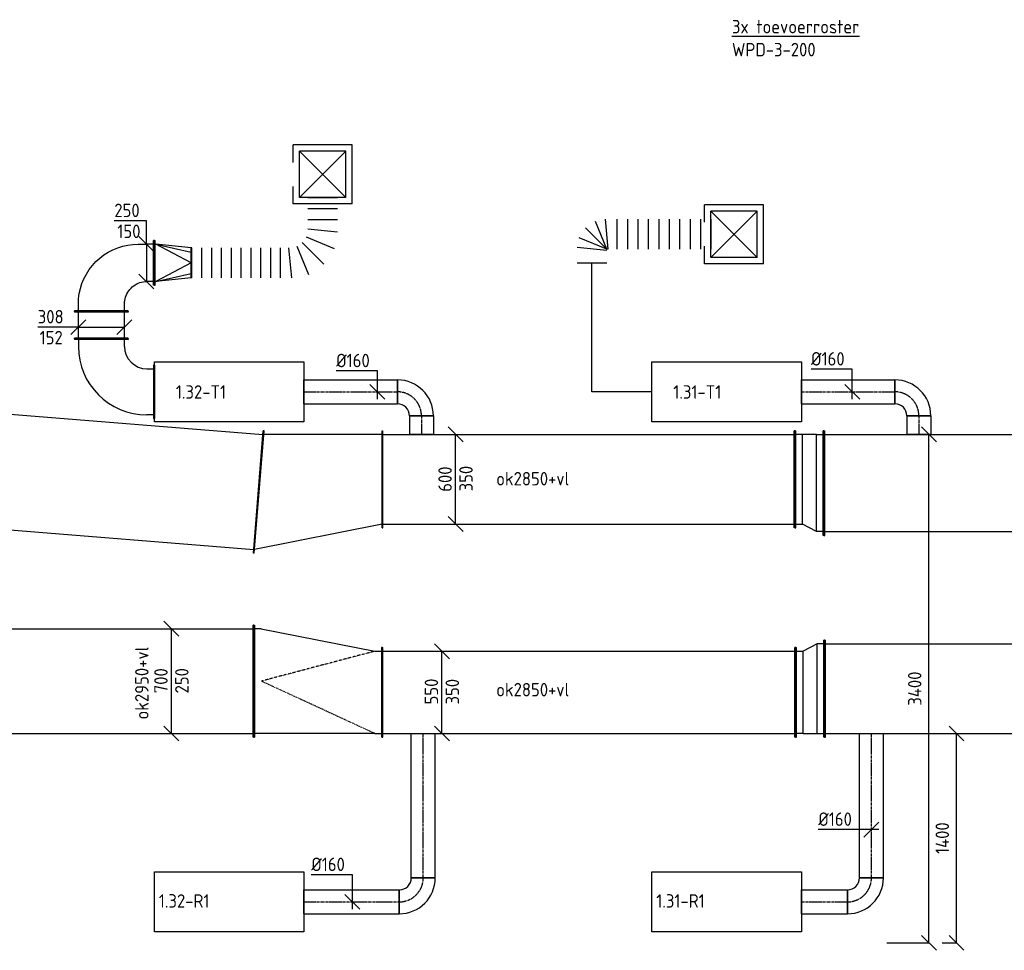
# Model space of a CAD drawing. Header units: millimetres. Extents: x -2733 to 48660, y -299 to 65852.
# Tile 12 of 44: x 12975 to 19556, y 21550 to 27773. Entities that reach past the tile are written whole.
import ezdxf

# ---------------------------------------------------------------- set-up
doc = ezdxf.new("R2010")
doc.units = ezdxf.units.MM
doc.linetypes.add('CENTER2', pattern=[28.575, 19.05, -3.175, 3.175, -3.175])
doc.linetypes.add('SMALL_DASH', pattern=[1.5, 0.5, -1])
for name, color, linetype in [('WL570---_APP', 2, 'Continuous'), ('WL570---_RETOUR_D', 4, 'Continuous'), ('WL570---_RETOUR_HL', 1, 'CENTER2'), ('WL570---_TOEVOER_D', 3, 'Continuous'), ('WL570---_TOEVOER_HL', 1, 'CENTER2'), ('WL570---_TOEVOER_RST', 3, 'Continuous'), ('WL570---_TOEVOER_RST_HL', 1, 'CENTER2'), ('WM570---', 1, 'Continuous'), ('WM570---_RETOUR', 1, 'Continuous'), ('WM570---_TOEVOER', 1, 'Continuous')]:
    doc.layers.add(name, color=color, linetype=linetype)
doc.styles.add('STABICAD-018', font='ISOCP.SHX', dxfattribs={"height": 90})
doc.styles.add('STABICAD-025', font='ISOCP.SHX', dxfattribs={"height": 125})
doc.dimstyles.new('STABICAD', dxfattribs={"dimscale": 50, "dimtxt": 90, "dimasz": 2, "dimexe": 0, "dimexo": 0, "dimgap": 1.5, "dimtad": 0, "dimdec": 0, "dimzin": 0, "dimdsep": 46, "dimtxsty": 'STABICAD-018', "dimblk1": 'OBLIQUE', "dimblk2": 'OBLIQUE', "dimsah": 1, "dimcen": -3, "dimadec": 1, "dimazin": 0, "dimtfac": 1, "dimtdec": 0, "dimtofl": 0, "dimtmove": 2, "dimatfit": 3, "dimfxl": 1, "dimtvp": 1.055556, "dimtolj": 1, "dimtzin": 0, "dimarcsym": 0})

# ---------------------------------------------------------------- blocks, each defined once
blk = doc.blocks.new('_Oblique')
at = {"color": 0, "linetype": 'ByBlock', "lineweight": -2}
blk.add_line((-0.5, -0.5), (0.5, 0.5), dxfattribs=at)
blk = doc.blocks.new('*D395')
at = {"layer": 'Defpoints', "color": 0, "transparency": 16777216}
for p in [(18771.4, 25000), (19052.5, 25000), (18771.4, 21600)]:
    blk.add_point(p, dxfattribs=at)
at = {"layer": 'WM570---', "color": 0, "lineweight": -2, "transparency": 16777216}
for p, q in [((18771.4, 25000), (19052.5, 25000)), ((19052.5, 21600), (19052.5, 25000)), ((18771.4, 21600), (19052.5, 21600))]:
    blk.add_line(p, q, dxfattribs=at)
at = {"layer": 'WM570---', "color": 0, "lineweight": -2, "transparency": 16777216, "xscale": 100, "yscale": 100, "zscale": 100}
for p, rotation in [((19052.5, 25000), 90), ((19052.5, 21600), 270)]:
    blk.add_blockref('_Oblique', p, dxfattribs=dict(at, rotation=rotation))
at = {"layer": 'WM570---', "color": 0, "transparency": 16777216, "insert": (18957.5, 23300), "char_height": 90, "attachment_point": 5, "rotation": 90, "style": 'STABICAD-018'}
blk.add_mtext('\\A1;3400', dxfattribs=at)
blk = doc.blocks.new('*U409')
at = {"color": 0, "linetype": 'Continuous'}
for p, q in [((0, 410, -3075), (5, 410, -3075)), ((0, -410, -3075), (0, 410, -3075)), ((5, -410, -3075), (5, 410, -3075)), ((3953.9, 410, -3075), (3948.9, 410, -3075)), ((3948.9, -410, -3075), (3948.9, 410, -3075)), ((3953.9, -410, -3075), (3953.9, 410, -3075)), ((5, 385, -3075), (3948.9, 385, -3075)), ((5, -385, -3075), (3948.9, -385, -3075)), ((0, -410, -3075), (5, -410, -3075)), ((3953.9, -410, -3075), (3948.9, -410, -3075))]:
    blk.add_line(p, q, dxfattribs=at)
at = {"layer": 'WM570---', "color": 2, "style": 'STABICAD-018'}
for tag, p in [('POSITIONCODE', (11392.9, 25020.4, 3075)), ('SECTIONCODE', (11392.9, 25020.4, 3075)), ('CODE', (10633.9, 24930.8, 3075))]:
    blk.add_attdef(tag, p, '', height=1.8, rotation=90, dxfattribs=at)
blk = doc.blocks.new('*U911')
at = {"color": 0, "linetype": 'Continuous'}
for p, q in [((-354, 179, -3000), (-349, 179, -3000)), ((-354, -179, -3000), (-354, 179, -3000)), ((-349, -179, -3000), (-349, 179, -3000)), ((-349, 154, -3000), (-304, 154, -3000)), ((-354, -179, -3000), (-349, -179, -3000)), ((-304, -154, -3000), (-349, -154, -3000)), ((-154, -304, -3000), (-154, -349, -3000)), ((154, -349, -3000), (154, -304, -3000)), ((-179, -354, -3000), (-179, -349, -3000)), ((-179, -349, -3000), (179, -349, -3000)), ((-179, -354, -3000), (179, -354, -3000)), ((179, -354, -3000), (179, -349, -3000))]:
    blk.add_line(p, q, dxfattribs=at)
for radius in [458, 150]:
    blk.add_arc((-304, -304, -3000), radius, 0, 90, dxfattribs=at)
at = {"layer": 'WL570---_TOEVOER_D', "color": 2, "style": 'STABICAD-018'}
for tag in ['CODE', 'SECTIONCODE', 'POSITIONCODE']:
    blk.add_attdef(tag, (13521, 25284.7, 3000), '', height=1.8, dxfattribs=at)
blk = doc.blocks.new('*U916')
at = {"color": 0, "linetype": 'Continuous'}
for p, q in [((-59.7, 0, -3000), (-271.7, 0, -3000)), ((0, 0, -3000), (-59.7, 0, -3000)), ((-50, -50, -3000), (50, 50, -3000)), ((0, 0, -3000), (308, 0, -3000)), ((258, -50, -3000), (358, 50, -3000))]:
    blk.add_line(p, q, dxfattribs=at)
at = {"color": 0, "linetype": 'Continuous', "style": 'STABICAD-018'}
for s, p in [('308', (-271.7, 25, -3000)), ('152', (-259.1, -115, -3000))]:
    blk.add_text(s, height=90, dxfattribs=at).set_placement(p)
at = {"layer": 'WL570---_TOEVOER_D', "color": 2, "style": 'STABICAD-018'}
blk.add_attdef('CODE', (13367, 25717.1, 3000), '', height=1.8, dxfattribs=at)
blk = doc.blocks.new('*U915')
at = {"color": 0, "linetype": 'Continuous'}
for p, q in [((0, 179, -3000), (5, 179, -3000)), ((0, -179, -3000), (0, 179, -3000)), ((5, -179, -3000), (5, 179, -3000)), ((5, 154, -3000), (178.6, 154, -3000)), ((183.6, 179, -3000), (178.6, 179, -3000)), ((178.6, -179, -3000), (178.6, 179, -3000)), ((183.6, -179, -3000), (183.6, 179, -3000)), ((0, -179, -3000), (5, -179, -3000)), ((5, -154, -3000), (178.6, -154, -3000)), ((183.6, -179, -3000), (178.6, -179, -3000))]:
    blk.add_line(p, q, dxfattribs=at)
at = {"layer": 'WL570---_TOEVOER_D', "color": 2, "style": 'STABICAD-018'}
for tag, p in [('SECTIONCODE', (13671, 25730.1, 3000)), ('POSITIONCODE', (13671, 25730.1, 3000)), ('CODE', (13521, 25638.7, 3000))]:
    blk.add_attdef(tag, p, '', height=1.8, dxfattribs=at)
blk = doc.blocks.new('*U397')
at = {"color": 0, "linetype": 'Continuous'}
for p, q in [((0, 155.6, -3000), (-214.4, 155.6, -3000)), ((0, 0, -3000), (0, 155.6, -3000)), ((50, -50, -3000), (-50, 50, -3000)), ((0, 0, -3000), (0, -250, -3000)), ((50, -300, -3000), (-50, -200, -3000))]:
    blk.add_line(p, q, dxfattribs=at)
at = {"color": 0, "linetype": 'Continuous', "style": 'STABICAD-018'}
for s, p in [('250', (-214.4, 180.6, -3000)), ('150', (-194.1, 40.6, -3000))]:
    blk.add_text(s, height=90, dxfattribs=at).set_placement(p)
at = {"layer": 'WM570---_TOEVOER', "color": 2, "style": 'STABICAD-018'}
blk.add_attdef('CODE', (13961, 26272.4, 3000), '', height=1.8, dxfattribs=at)
blk = doc.blocks.new('*U913')
at = {"color": 0, "linetype": 'Continuous'}
for p, q in [((-5, 150, -3000), (0, 150, -3000)), ((-5, -150, -3000), (-5, 150, -3000)), ((0, -150, -3000), (0, 150, -3000)), ((0, 125, -3000), (5, 125, -3000)), ((240, 0, -3000), (5, 125, -3000)), ((5, 125, -3000), (240, 70.7, -3000)), ((240, 100, -3000), (5, 125, -3000)), ((245, 100, -3000), (240, 100, -3000)), ((240, -100, -3000), (240, 100, -3000)), ((245, -100, -3000), (245, 100, -3000)), ((240, 0, -3000), (5, -125, -3000)), ((5, -125, -3000), (0, -125, -3000)), ((5, -125, -3000), (240, -70.7, -3000)), ((240, -100, -3000), (5, -125, -3000)), ((245, -100, -3000), (240, -100, -3000)), ((-5, -150, -3000), (0, -150, -3000))]:
    blk.add_line(p, q, dxfattribs=at)
at = {"layer": 'WL570---_TOEVOER_D', "color": 2, "style": 'STABICAD-018'}
for tag, p in [('CODE', (13880, 26247.4, 3000)), ('SECTIONCODE', (13880, 26147.4, 3000)), ('POSITIONCODE', (13880, 26147.4, 3000))]:
    blk.add_attdef(tag, p, '', height=1.8, dxfattribs=at)
blk = doc.blocks.new('*U433')
at = {"color": 0, "linetype": 'Continuous'}
for p, q in [((0, 325, -3025), (5, 325, -3025)), ((0, -325, -3025), (0, 325, -3025)), ((5, -325, -3025), (5, 325, -3025)), ((5, 300, -3025), (2754.4, 300, -3025)), ((2759.4, 325, -3025), (2754.4, 325, -3025)), ((2754.4, -325, -3025), (2754.4, 325, -3025)), ((2759.4, -325, -3025), (2759.4, 325, -3025)), ((0, -325, -3025), (5, -325, -3025)), ((5, -300, -3025), (2754.4, -300, -3025)), ((2759.4, -325, -3025), (2754.4, -325, -3025))]:
    blk.add_line(p, q, dxfattribs=at)
at = {"layer": 'WM570---', "color": 2, "style": 'STABICAD-018'}
for tag, p in [('POSITIONCODE', (16178.9, 24850, 3025)), ('SECTIONCODE', (15398.1, 24700, 3025)), ('CODE', (15398.1, 24700, 3025))]:
    blk.add_attdef(tag, p, '', height=1.8, dxfattribs=at)
blk = doc.blocks.new('*U429')
at = {"color": 0, "linetype": 'Continuous'}
for p, q in [((0, 80, -3000), (625, 80, -3000)), ((0, -80, -3000), (0, 80, -3000)), ((625, 80, -3000), (625, -80, -3000)), ((0, -80, -3000), (625, -80, -3000))]:
    blk.add_line(p, q, dxfattribs=at)
at = {"layer": 'WL570---_TOEVOER_HL', "linetype": 'CENTER2'}
blk.add_line((0, 0, -3000), (625, 0, -3000), dxfattribs=at)
at = {"layer": 'WM570---', "color": 2, "style": 'STABICAD-018'}
for tag in ['CODE', 'SECTIONCODE', 'POSITIONCODE']:
    blk.add_attdef(tag, (14875, 25284.7, 3000), '', height=1.8, dxfattribs=at)
blk = doc.blocks.new('*U428')
at = {"color": 0, "linetype": 'Continuous'}
for p, q in [((-160, -80, -3000), (-160, 80, -3000)), ((80, -160, -3000), (-80, -160, -3000))]:
    blk.add_line(p, q, dxfattribs=at)
for radius, start in [(240, 0), (80, 360)]:
    blk.add_arc((-160, -160, -3000), radius, start, 90, dxfattribs=at)
at = {"layer": 'WL570---_TOEVOER_HL', "linetype": 'CENTER2'}
blk.add_arc((-160, -160, -3000), 160, 0, 90, dxfattribs=at)
at = {"layer": 'WM570---', "color": 2, "style": 'STABICAD-018'}
for tag in ['CODE', 'SECTIONCODE', 'POSITIONCODE']:
    blk.add_attdef(tag, (15660, 25284.7, 3000), '', height=1.8, dxfattribs=at)
blk = doc.blocks.new('*U435')
at = {"color": 0, "linetype": 'Continuous'}
for p, q in [((0, 80, -3000), (124.7, 80, -3000)), ((0, -80, -3000), (0, 80, -3000)), ((124.7, 80, -3000), (124.7, -80, -3000)), ((0, -80, -3000), (124.7, -80, -3000))]:
    blk.add_line(p, q, dxfattribs=at)
at = {"layer": 'WL570---_TOEVOER_HL', "linetype": 'CENTER2'}
blk.add_line((0, 0, -3000), (124.7, 0, -3000), dxfattribs=at)
at = {"layer": 'WM570---', "color": 2, "style": 'STABICAD-018'}
for tag in ['CODE', 'SECTIONCODE', 'POSITIONCODE']:
    blk.add_attdef(tag, (15660, 25124.7, 3000), '', height=1.8, dxfattribs=at)
blk = doc.blocks.new('*U436')
at = {"color": 0, "linetype": 'Continuous'}
for p, q in [((0, 80, -3000), (625, 80, -3000)), ((0, -80, -3000), (0, 80, -3000)), ((625, 80, -3000), (625, -80, -3000)), ((0, -80, -3000), (625, -80, -3000))]:
    blk.add_line(p, q, dxfattribs=at)
at = {"layer": 'WL570---_TOEVOER_HL', "linetype": 'CENTER2'}
blk.add_line((0, 0, -3000), (625, 0, -3000), dxfattribs=at)
at = {"layer": 'WM570---', "color": 2, "style": 'STABICAD-018'}
for tag in ['CODE', 'SECTIONCODE', 'POSITIONCODE']:
    blk.add_attdef(tag, (18200, 25284.7, 3000), '', height=1.8, dxfattribs=at)
blk = doc.blocks.new('*U434')
at = {"color": 0, "linetype": 'Continuous'}
for p, q in [((-160, -80, -3000), (-160, 80, -3000)), ((80, -160, -3000), (-80, -160, -3000))]:
    blk.add_line(p, q, dxfattribs=at)
for radius, start in [(240, 0), (80, 360)]:
    blk.add_arc((-160, -160, -3000), radius, start, 90, dxfattribs=at)
at = {"layer": 'WL570---_TOEVOER_HL', "linetype": 'CENTER2'}
blk.add_arc((-160, -160, -3000), 160, 0, 90, dxfattribs=at)
at = {"layer": 'WM570---', "color": 2, "style": 'STABICAD-018'}
for tag in ['CODE', 'SECTIONCODE', 'POSITIONCODE']:
    blk.add_attdef(tag, (18985, 25284.7, 3000), '', height=1.8, dxfattribs=at)
blk = doc.blocks.new('*U432')
at = {"color": 0, "linetype": 'Continuous'}
for p, q in [((0, 80, -3000), (124.7, 80, -3000)), ((0, -80, -3000), (0, 80, -3000)), ((124.7, 80, -3000), (124.7, -80, -3000)), ((0, -80, -3000), (124.7, -80, -3000))]:
    blk.add_line(p, q, dxfattribs=at)
at = {"layer": 'WL570---_TOEVOER_HL', "linetype": 'CENTER2'}
blk.add_line((0, 0, -3000), (124.7, 0, -3000), dxfattribs=at)
at = {"layer": 'WM570---', "color": 2, "style": 'STABICAD-018'}
for tag in ['CODE', 'SECTIONCODE', 'POSITIONCODE']:
    blk.add_attdef(tag, (18985, 25124.7, 3000), '', height=1.8, dxfattribs=at)
blk = doc.blocks.new('*U430')
at = {"color": 0, "linetype": 'Continuous'}
for p, q in [((0, 139.4, -3000), (-275.1, 139.4, -3000)), ((0, -50, -3000), (0, 139.4, -3000)), ((50, -50, -3000), (-50, 50, -3000))]:
    blk.add_line(p, q, dxfattribs=at)
at = {"color": 0, "linetype": 'Continuous', "style": 'STABICAD-018'}
blk.add_text('%%c160', height=90, dxfattribs=at).set_placement((-275.1, 164.4, -3000))
at = {"layer": 'WM570---', "color": 2, "style": 'STABICAD-018'}
blk.add_attdef('CODE', (15365.3, 25284.7, 3000), '', height=1.8, dxfattribs=at)
blk = doc.blocks.new('*U438')
at = {"color": 0, "linetype": 'Continuous'}
for p, q in [((0, 150.7, -3000), (-275.1, 150.7, -3000)), ((0, -50, -3000), (0, 150.7, -3000)), ((50, -50, -3000), (-50, 50, -3000))]:
    blk.add_line(p, q, dxfattribs=at)
at = {"color": 0, "linetype": 'Continuous', "style": 'STABICAD-018'}
blk.add_text('%%c160', height=90, dxfattribs=at).set_placement((-275.1, 175.7, -3000))
at = {"layer": 'WM570---', "color": 2, "style": 'STABICAD-018'}
blk.add_attdef('CODE', (18539.5, 25284.7, 3000), '', height=1.8, dxfattribs=at)
blk = doc.blocks.new('*U437')
at = {"color": 0, "linetype": 'Continuous'}
for p, q in [((50, 250, -3025), (-50, 350, -3025)), ((0, -300, -3025), (0, 300, -3025)), ((50, -350, -3025), (-50, -250, -3025))]:
    blk.add_line(p, q, dxfattribs=at)
at = {"color": 0, "linetype": 'Continuous', "style": 'STABICAD-018'}
for s, p in [('600', (-25, -83.7, -3025)), ('350', (115, -81, -3025))]:
    blk.add_text(s, height=90, rotation=90, dxfattribs=at).set_placement(p)
at = {"layer": 'WM570---', "color": 2, "style": 'STABICAD-018'}
blk.add_attdef('CODE', (15888, 24700, 3025), '', height=1.8, dxfattribs=at)
blk = doc.blocks.new('*D398')
at = {"layer": 'Defpoints', "color": 0, "transparency": 16777216}
for p in [(19141.7, 23000), (19236.7, 23000), (19141.7, 21600)]:
    blk.add_point(p, dxfattribs=at)
at = {"layer": 'WM570---', "color": 0, "lineweight": -2, "transparency": 16777216}
for p, q in [((19141.7, 23000), (19236.7, 23000)), ((19236.7, 21600), (19236.7, 23000)), ((19141.7, 21600), (19236.7, 21600))]:
    blk.add_line(p, q, dxfattribs=at)
at = {"layer": 'WM570---', "color": 0, "lineweight": -2, "transparency": 16777216, "xscale": 100, "yscale": 100, "zscale": 100}
for p, rotation in [((19236.7, 23000), 90), ((19236.7, 21600), 270)]:
    blk.add_blockref('_Oblique', p, dxfattribs=dict(at, rotation=rotation))
at = {"layer": 'WM570---', "color": 0, "transparency": 16777216, "insert": (19141.7, 22300), "char_height": 90, "attachment_point": 5, "rotation": 90, "style": 'STABICAD-018'}
blk.add_mtext('\\A1;1400', dxfattribs=at)
blk = doc.blocks.new('*U418')
at = {"color": 0, "linetype": 'Continuous'}
for p, q in [((0, 300, -3025), (5, 300, -3025)), ((0, -300, -3025), (0, 300, -3025)), ((5, -300, -3025), (5, 300, -3025)), ((5, 275, -3025), (2758.8, 275, -3025)), ((2763.8, 300, -3025), (2758.8, 300, -3025)), ((2758.8, -300, -3025), (2758.8, 300, -3025)), ((2763.8, -300, -3025), (2763.8, 300, -3025)), ((0, -300, -3025), (5, -300, -3025)), ((5, -275, -3025), (2758.8, -275, -3025)), ((2763.8, -300, -3025), (2758.8, -300, -3025))]:
    blk.add_line(p, q, dxfattribs=at)
at = {"layer": 'WM570---', "color": 2, "style": 'STABICAD-018'}
for tag, p in [('SECTIONCODE', (16432, 23425, 3025)), ('POSITIONCODE', (16432, 23425, 3025)), ('CODE', (15398.1, 23275, 3025))]:
    blk.add_attdef(tag, p, '', height=1.8, dxfattribs=at)
blk = doc.blocks.new('*U423')
at = {"color": 0, "linetype": 'Continuous'}
for p, q in [((0, 375, -3075), (5, 375, -3075)), ((0, -375, -3075), (0, 375, -3075)), ((5, -375, -3075), (5, 375, -3075)), ((5, 350, -3075), (1714.2, 350, -3075)), ((1719.2, 375, -3075), (1714.2, 375, -3075)), ((1714.2, -375, -3075), (1714.2, 375, -3075)), ((1719.2, -375, -3075), (1719.2, 375, -3075)), ((0, -375, -3075), (5, -375, -3075)), ((5, -350, -3075), (1714.2, -350, -3075)), ((1719.2, -375, -3075), (1714.2, -375, -3075))]:
    blk.add_line(p, q, dxfattribs=at)
at = {"layer": 'WM570---', "color": 2, "style": 'STABICAD-018'}
for tag, p in [('POSITIONCODE', (13679.6, 23500, 3075)), ('SECTIONCODE', (13854.3, 23500, 3075)), ('CODE', (12820.5, 23350, 3075))]:
    blk.add_attdef(tag, p, '', height=1.8, dxfattribs=at)
blk = doc.blocks.new('*U420')
at = {"color": 0, "linetype": 'Continuous'}
for p, q in [((0, 300, -3025), (5, 300, -3025)), ((0, -300, -3025), (0, 300, -3025)), ((5, -300, -3025), (5, 300, -3025)), ((50, 275, -3025), (5, 275, -3025)), ((50, 275, -3025), (808.4, 275, -3025)), ((808.4, 275, -3025), (853.4, 275, -3025)), ((858.4, 300, -3025), (853.4, 300, -3025)), ((853.4, -450, -3025), (853.4, 300, -3025)), ((858.4, -450, -3025), (858.4, 300, -3025)), ((0, -300, -3025), (5, -300, -3025)), ((50, -275, -3025), (5, -275, -3025)), ((808.4, -425, -3025), (50, -275, -3025)), ((808.4, -425, -3025), (853.4, -425, -3025)), ((858.4, -450, -3025), (853.4, -450, -3025))]:
    blk.add_line(p, q, dxfattribs=at)
at = {"color": 2, "linetype": 'SMALL_DASH'}
for p in [(50, 275, -175), (50, -275, -175)]:
    blk.add_line(p, (808.4, -75, -75), dxfattribs=at)
at = {"layer": 'WM570---', "color": 2, "style": 'STABICAD-018'}
for tag in ['SECTIONCODE', 'CODE', 'POSITIONCODE']:
    blk.add_attdef(tag, (15398.1, 23275, 3025), '', height=1.8, dxfattribs=at)
blk = doc.blocks.new('*U944')
at = {"color": 0, "linetype": 'Continuous'}
for p, q in [((50, 300, -3075), (-50, 400, -3075)), ((0, -350, -3075), (0, 350, -3075)), ((50, -400, -3075), (-50, -300, -3075))]:
    blk.add_line(p, q, dxfattribs=at)
at = {"color": 0, "linetype": 'Continuous', "style": 'STABICAD-018'}
for s, p in [('700', (-25, -81, -3075)), ('250', (115, -82.2, -3075))]:
    blk.add_text(s, height=90, rotation=90, dxfattribs=at).set_placement(p)
at = {"layer": 'WL570---_APP', "color": 2, "style": 'STABICAD-018'}
blk.add_attdef('CODE', (13988.7, 23350, 3075), '', height=1.8, dxfattribs=at)
blk = doc.blocks.new('*U425')
at = {"color": 0, "linetype": 'Continuous'}
for p, q in [((50, 225, -3025), (-50, 325, -3025)), ((0, -275, -3025), (0, 275, -3025)), ((50, -325, -3025), (-50, -225, -3025))]:
    blk.add_line(p, q, dxfattribs=at)
at = {"color": 0, "linetype": 'Continuous', "style": 'STABICAD-018'}
for s, p in [('550', (-25, -81, -3025)), ('350', (115, -81, -3025))]:
    blk.add_text(s, height=90, rotation=90, dxfattribs=at).set_placement(p)
at = {"layer": 'WM570---', "color": 2, "style": 'STABICAD-018'}
blk.add_attdef('CODE', (15796.6, 23275, 3025), '', height=1.8, dxfattribs=at)
blk = doc.blocks.new('*U416')
at = {"color": 0, "linetype": 'Continuous'}
for p, q in [((143.3, 350, -3025), (138.3, 350, -3025)), ((138.3, -300, -3025), (138.3, 350, -3025)), ((143.3, -300, -3025), (143.3, 350, -3025)), ((-50, 300, -3025), (-45, 300, -3025)), ((-50, -300, -3025), (-50, 300, -3025)), ((-45, -300, -3025), (-45, 300, -3025)), ((-45, 275, -3025), (0, 275, -3025)), ((93.3, 325, -3025), (0, 275, -3025)), ((0, -275, -3025), (0, 275, -3025)), ((138.3, 325, -3025), (93.3, 325, -3025)), ((93.3, -275, -3025), (93.3, 325, -3025)), ((-50, -300, -3025), (-45, -300, -3025)), ((0, -275, -3025), (-45, -275, -3025)), ((0, -275, -3025), (93.3, -275, -3025)), ((93.3, -275, -3025), (138.3, -275, -3025)), ((143.3, -300, -3025), (138.3, -300, -3025))]:
    blk.add_line(p, q, dxfattribs=at)
at = {"layer": 'WM570---', "color": 2, "style": 'STABICAD-018'}
for tag, p in [('CODE', (18211.9, 23375, 3025)), ('SECTIONCODE', (18211.9, 23275, 3025)), ('POSITIONCODE', (18211.9, 23275, 3025))]:
    blk.add_attdef(tag, p, '', height=1.8, dxfattribs=at)
blk = doc.blocks.new('*U447')
at = {"color": 0, "linetype": 'Continuous'}
for p, q in [((0, 325, -3025), (5, 325, -3025)), ((0, -325, -3025), (0, 325, -3025)), ((5, -325, -3025), (5, 325, -3025)), ((5, 300, -3025), (3583.9, 300, -3025)), ((3588.9, 325, -3025), (3583.9, 325, -3025)), ((3583.9, -325, -3025), (3583.9, 325, -3025)), ((3588.9, -325, -3025), (3588.9, 325, -3025)), ((0, -325, -3025), (5, -325, -3025)), ((5, -300, -3025), (3583.9, -300, -3025)), ((3588.9, -325, -3025), (3583.9, -325, -3025))]:
    blk.add_line(p, q, dxfattribs=at)
at = {"layer": 'WM570---', "color": 2, "style": 'STABICAD-018'}
for tag in ['CODE', 'SECTIONCODE', 'POSITIONCODE']:
    blk.add_attdef(tag, (18355.2, 23300, 3025), '', height=1.8, dxfattribs=at)
blk = doc.blocks.new('*U414')
at = {"color": 0, "linetype": 'Continuous'}
for p, q in [((0, 80, -3000), (637.2, 80, -3000)), ((0, -80, -3000), (0, 80, -3000)), ((637.2, 80, -3000), (637.2, -80, -3000)), ((0, -80, -3000), (637.2, -80, -3000))]:
    blk.add_line(p, q, dxfattribs=at)
at = {"layer": 'WL570---_RETOUR_HL', "linetype": 'CENTER2'}
blk.add_line((0, 0, -3000), (637.2, 0, -3000), dxfattribs=at)
at = {"layer": 'WM570---', "color": 2, "style": 'STABICAD-018'}
for tag in ['CODE', 'SECTIONCODE', 'POSITIONCODE']:
    blk.add_attdef(tag, (14875, 21874.2, 3000), '', height=1.8, dxfattribs=at)
blk = doc.blocks.new('*U413')
at = {"color": 0, "linetype": 'Continuous'}
for p, q in [((-80, 160, -3000), (80, 160, -3000)), ((-160, -80, -3000), (-160, 80, -3000))]:
    blk.add_line(p, q, dxfattribs=at)
for radius in [80, 240]:
    blk.add_arc((-160, 160, -3000), radius, 270, 0, dxfattribs=at)
at = {"layer": 'WL570---_RETOUR_HL', "linetype": 'CENTER2'}
blk.add_arc((-160, 160, -3000), 160, 270, 0, dxfattribs=at)
at = {"layer": 'WM570---', "color": 2, "style": 'STABICAD-018'}
for tag in ['CODE', 'SECTIONCODE', 'POSITIONCODE']:
    blk.add_attdef(tag, (15672.2, 21874.2, 3000), '', height=1.8, dxfattribs=at)
blk = doc.blocks.new('*U421')
at = {"color": 0, "linetype": 'Continuous'}
for p, q in [((0, 80, -3000), (965.8, 80, -3000)), ((0, -80, -3000), (0, 80, -3000)), ((0, -80, -3000), (965.8, -80, -3000))]:
    blk.add_line(p, q, dxfattribs=at)
at = {"color": 2, "linetype": 'SMALL_DASH'}
blk.add_line((965.8, 80, -3000), (965.8, -80, -3000), dxfattribs=at)
at = {"layer": 'WL570---_RETOUR_HL', "linetype": 'CENTER2'}
blk.add_line((0, 0, -3000), (965.8, 0, -3000), dxfattribs=at)
at = {"layer": 'WM570---', "color": 2, "style": 'STABICAD-018'}
for tag in ['CODE', 'SECTIONCODE', 'POSITIONCODE']:
    blk.add_attdef(tag, (15672.2, 22034.2, 3000), '', height=1.8, dxfattribs=at)
blk = doc.blocks.new('*U415')
at = {"color": 0, "linetype": 'Continuous'}
for p, q in [((0, 180.7, -3000), (-275.1, 180.7, -3000)), ((0, -50, -3000), (0, 180.7, -3000)), ((50, -50, -3000), (-50, 50, -3000))]:
    blk.add_line(p, q, dxfattribs=at)
at = {"color": 0, "linetype": 'Continuous', "style": 'STABICAD-018'}
blk.add_text('%%c160', height=90, dxfattribs=at).set_placement((-275.1, 205.7, -3000))
at = {"layer": 'WM570---', "color": 2, "style": 'STABICAD-018'}
blk.add_attdef('CODE', (15199, 21874.2, 3000), '', height=1.8, dxfattribs=at)
blk = doc.blocks.new('*U422')
at = {"color": 0, "linetype": 'Continuous'}
for p, q in [((0, 80, -3000), (308.1, 80, -3000)), ((0, -80, -3000), (0, 80, -3000)), ((308.1, 80, -3000), (308.1, -80, -3000)), ((0, -80, -3000), (308.1, -80, -3000))]:
    blk.add_line(p, q, dxfattribs=at)
at = {"layer": 'WL570---_RETOUR_HL', "linetype": 'CENTER2'}
blk.add_line((0, 0, -3000), (308.1, 0, -3000), dxfattribs=at)
at = {"layer": 'WM570---', "color": 2, "style": 'STABICAD-018'}
for tag in ['CODE', 'SECTIONCODE', 'POSITIONCODE']:
    blk.add_attdef(tag, (18200, 21874.2, 3000), '', height=1.8, dxfattribs=at)
blk = doc.blocks.new('*U419')
at = {"color": 0, "linetype": 'Continuous'}
for p, q in [((-80, 160, -3000), (80, 160, -3000)), ((-160, -80, -3000), (-160, 80, -3000))]:
    blk.add_line(p, q, dxfattribs=at)
for radius in [80, 240]:
    blk.add_arc((-160, 160, -3000), radius, 270, 0, dxfattribs=at)
at = {"layer": 'WL570---_RETOUR_HL', "linetype": 'CENTER2'}
blk.add_arc((-160, 160, -3000), 160, 270, 0, dxfattribs=at)
at = {"layer": 'WM570---', "color": 2, "style": 'STABICAD-018'}
for tag in ['CODE', 'SECTIONCODE', 'POSITIONCODE']:
    blk.add_attdef(tag, (18668.1, 21874.2, 3000), '', height=1.8, dxfattribs=at)
blk = doc.blocks.new('*U417')
at = {"color": 0, "linetype": 'Continuous'}
for p, q in [((0, 80, -3000), (965.8, 80, -3000)), ((0, -80, -3000), (0, 80, -3000)), ((965.8, 80, -3000), (965.8, -80, -3000)), ((0, -80, -3000), (965.8, -80, -3000))]:
    blk.add_line(p, q, dxfattribs=at)
at = {"layer": 'WL570---_RETOUR_HL', "linetype": 'CENTER2'}
blk.add_line((0, 0, -3000), (965.8, 0, -3000), dxfattribs=at)
at = {"layer": 'WM570---', "color": 2, "style": 'STABICAD-018'}
for tag in ['CODE', 'SECTIONCODE', 'POSITIONCODE']:
    blk.add_attdef(tag, (18668.1, 22034.2, 3000), '', height=1.8, dxfattribs=at)
blk = doc.blocks.new('*U427')
at = {"color": 0, "linetype": 'Continuous'}
for p, q in [((-80, 0, -3000), (-355.1, 0, -3000)), ((50, 0, -3000), (-80, 0, -3000)), ((-50, -50, -3000), (50, 50, -3000))]:
    blk.add_line(p, q, dxfattribs=at)
at = {"color": 0, "linetype": 'Continuous', "style": 'STABICAD-018'}
blk.add_text('%%c160', height=90, dxfattribs=at).set_placement((-355.1, 25, -3000))
at = {"layer": 'WM570---', "color": 2, "style": 'STABICAD-018'}
blk.add_attdef('CODE', (18668.1, 22357.1, 3000), '', height=1.8, dxfattribs=at)
blk = doc.blocks.new('*U431')
at = {"color": 0, "linetype": 'Continuous'}
for p, q in [((-50, 325, -3025), (-45, 325, -3025)), ((-50, -325, -3025), (-50, 325, -3025)), ((-45, -325, -3025), (-45, 325, -3025)), ((0, 300, -3025), (-45, 300, -3025)), ((93.3, 300, -3025), (0, 300, -3025)), ((0, -300, -3025), (0, 300, -3025)), ((93.3, 300, -3025), (138.3, 300, -3025)), ((93.3, -350, -3025), (93.3, 300, -3025)), ((143.3, 325, -3025), (138.3, 325, -3025)), ((138.3, -375, -3025), (138.3, 325, -3025)), ((143.3, -375, -3025), (143.3, 325, -3025)), ((-50, -325, -3025), (-45, -325, -3025)), ((-45, -300, -3025), (0, -300, -3025)), ((93.3, -350, -3025), (0, -300, -3025)), ((138.3, -350, -3025), (93.3, -350, -3025)), ((143.3, -375, -3025), (138.3, -375, -3025))]:
    blk.add_line(p, q, dxfattribs=at)
at = {"layer": 'WM570---', "color": 2, "style": 'STABICAD-018'}
for tag, p in [('CODE', (18207.5, 24800, 3025)), ('SECTIONCODE', (18207.5, 24700, 3025)), ('POSITIONCODE', (18207.5, 24700, 3025))]:
    blk.add_attdef(tag, p, '', height=1.8, dxfattribs=at)
blk = doc.blocks.new('*U459')
at = {"color": 0, "linetype": 'Continuous'}
for p, q in [((0, 350, -3025), (5, 350, -3025)), ((0, -350, -3025), (0, 350, -3025)), ((5, -350, -3025), (5, 350, -3025)), ((3573.3, 350, -3025), (3568.3, 350, -3025)), ((3568.3, -350, -3025), (3568.3, 350, -3025)), ((3573.3, -350, -3025), (3573.3, 350, -3025)), ((5, 325, -3025), (3568.3, 325, -3025)), ((5, -325, -3025), (3568.3, -325, -3025)), ((0, -350, -3025), (5, -350, -3025)), ((3573.3, -350, -3025), (3568.3, -350, -3025))]:
    blk.add_line(p, q, dxfattribs=at)
at = {"layer": 'WM570---_RETOUR', "color": 2, "style": 'STABICAD-018'}
for tag, p in [('POSITIONCODE', (18627.9, 24825, 3025)), ('CODE', (18350.8, 24675, 3025)), ('SECTIONCODE', (18350.8, 24675, 3025))]:
    blk.add_attdef(tag, p, '', height=1.8, dxfattribs=at)
blk = doc.blocks.new('*U910')
at = {"color": 0, "linetype": 'Continuous'}
for p, q in [((197.5, 197.5, -2700), (-197.5, 197.5, -2700)), ((-197.5, 80, -2700), (-197.5, 197.5, -2700)), ((197.5, -197.5, -2700), (197.5, 197.5, -2700)), ((155, 155, -2700), (-155, 155, -2700)), ((-155, -155, -2700), (-155, 155, -2700)), ((155, -155, -2700), (-155, 155, -2700)), ((-155, -155, -2700), (155, 155, -2700)), ((155, -155, -2700), (155, 155, -2700)), ((-197.5, -197.5, -2700), (-197.5, -80, -2700)), ((155, -155, -2700), (-155, -155, -2700)), ((197.5, -197.5, -2700), (-197.5, -197.5, -2700))]:
    blk.add_line(p, q, dxfattribs=at)
at = {"layer": 'WL570---_TOEVOER_RST_HL', "linetype": 'CENTER2'}
blk.add_circle((0, 0, -2700), 0.0125, dxfattribs=at)
at = {"layer": 'WM570---', "color": 1, "style": 'STABICAD-018'}
blk.add_attdef('PRODUCTCODE', (9978.6, 24204, 2700), '', height=1.8, rotation=355.4, dxfattribs=at)
at = {"layer": 'WM570---', "color": 2}
for tag, p, style in [('CODE', (9946.8, 23809.3, 2700), 'STABICAD-018'), ('SECTIONCODE', (9938.8, 23709.6, 2700), 'STABICAD-025'), ('MATERIALCODE', (9938.8, 23709.6, 2700), 'STABICAD-025'), ('POSITIONCODE', (9938.8, 23709.6, 2700), 'STABICAD-025'), ('FLOWPREFIX', (9921.4, 23213.4, 2700), 'STABICAD-018'), ('FLOW', (9943.9, 23211.6, 2700), 'STABICAD-018'), ('FLOWSUFFIX', (10109.9, 23198.3, 2700), 'STABICAD-018')]:
    blk.add_attdef(tag, p, '', height=1.8, rotation=355.4, dxfattribs=dict(at, style=style))
blk = doc.blocks.new('*U912')
at = {"color": 0, "linetype": 'Continuous'}
for p, q in [((-325, 179, -3000), (-320, 179, -3000)), ((-325, -179, -3000), (-325, 179, -3000)), ((-320, -179, -3000), (-320, 179, -3000)), ((-320, 154, -3000), (-275, 154, -3000)), ((-275, 154, -3000), (-240.1, 152.5, -3000)), ((-240.1, 152.5, -3000), (-205.5, 147.9, -3000)), ((-205.5, 147.9, -3000), (-171.5, 140.4, -3000)), ((-171.5, 140.4, -3000), (-138.2, 129.9, -3000)), ((-138.2, 129.9, -3000), (-106, 116.5, -3000)), ((-106, 116.5, -3000), (-75, 100.4, -3000)), ((-75, 100.4, -3000), (-45.6, 81.7, -3000)), ((-45.6, 81.7, -3000), (-17.9, 60.4, -3000)), ((-17.9, 60.4, -3000), (7.8, 36.8, -3000)), ((7.8, 36.8, -3000), (31.4, 11.1, -3000)), ((31.4, 11.1, -3000), (52.7, -16.6, -3000)), ((52.7, -16.6, -3000), (71.4, -46, -3000)), ((71.4, -46, -3000), (87.5, -77, -3000)), ((87.5, -77, -3000), (100.9, -109.2, -3000)), ((100.9, -109.2, -3000), (111.4, -142.5, -3000)), ((-325, -179, -3000), (-320, -179, -3000)), ((-320, -154, -3000), (-275, -154, -3000)), ((-275, -154, -3000), (-263.2, -154.5, -3000)), ((-263.2, -154.5, -3000), (-251.5, -155.8, -3000)), ((-251.5, -155.8, -3000), (-240, -158.1, -3000)), ((-240, -158.1, -3000), (-228.6, -161.3, -3000)), ((-228.6, -161.3, -3000), (-217.6, -165.4, -3000)), ((-217.6, -165.4, -3000), (-206.9, -170.3, -3000)), ((-206.9, -170.3, -3000), (-196.6, -176.1, -3000)), ((-196.6, -176.1, -3000), (-186.8, -182.6, -3000)), ((-186.8, -182.6, -3000), (-177.6, -189.9, -3000)), ((-177.6, -189.9, -3000), (-168.9, -197.9, -3000)), ((111.4, -142.5, -3000), (118.9, -176.5, -3000)), ((118.9, -176.5, -3000), (123.5, -211.1, -3000)), ((-168.9, -197.9, -3000), (-160.9, -206.6, -3000)), ((-160.9, -206.6, -3000), (-153.6, -215.8, -3000)), ((-153.6, -215.8, -3000), (-147.1, -225.6, -3000)), ((-147.1, -225.6, -3000), (-141.3, -235.9, -3000)), ((-141.3, -235.9, -3000), (-136.4, -246.6, -3000)), ((-136.4, -246.6, -3000), (-132.3, -257.6, -3000)), ((-132.3, -257.6, -3000), (-129.1, -269, -3000)), ((123.5, -211.1, -3000), (125, -246, -3000)), ((125, -246, -3000), (125, -275, -3000)), ((-129.1, -269, -3000), (-126.8, -280.5, -3000)), ((-126.8, -280.5, -3000), (-125.5, -292.2, -3000)), ((-125.5, -292.2, -3000), (-125, -304, -3000)), ((-125, -349, -3000), (-125, -304, -3000)), ((125, -275, -3000), (125, -304, -3000)), ((125, -349, -3000), (125, -304, -3000)), ((-150, -354, -3000), (-150, -349, -3000)), ((-150, -349, -3000), (150, -349, -3000)), ((-150, -354, -3000), (150, -354, -3000)), ((150, -354, -3000), (150, -349, -3000))]:
    blk.add_line(p, q, dxfattribs=at)
at = {"layer": 'WL570---_TOEVOER_D', "color": 2, "style": 'STABICAD-018'}
for tag in ['CODE', 'SECTIONCODE', 'POSITIONCODE']:
    blk.add_attdef(tag, (13521, 26147.4, 3000), '', height=1.8, dxfattribs=at)
blk = doc.blocks.new('*U914')
at = {"color": 0, "linetype": 'Continuous'}
for p, q in [((775, 436.2, -3000), (975, 436, -3000)), ((775, 363.4, -3000), (975, 363.3, -3000)), ((774.9, 290.7, -3000), (974.9, 290.5, -3000)), ((774.8, 227.8, -3000), (974.8, 207.9, -3000)), ((738.8, 135.9, -3000), (882.9, -8.3, -3000)), ((764, 173.6, -3000), (952.3, 95.4, -3000)), ((0, -100, -3000), (0, 100, -3000)), ((65.7, 100, -3000), (65.7, -100, -3000)), ((131.4, 100, -3000), (131.4, -100, -3000)), ((197, 100, -3000), (197, -100, -3000)), ((262.7, 100, -3000), (262.7, -100, -3000)), ((328.4, 100, -3000), (328.4, -100, -3000)), ((394.1, 100, -3000), (394.1, -100, -3000)), ((459.7, 100, -3000), (459.7, -100, -3000)), ((525.4, 100, -3000), (525.4, -100, -3000)), ((591.1, 100, -3000), (591.1, -100, -3000)), ((646.9, 100, -3000), (666.6, -100, -3000)), ((701.2, 110.8, -3000), (779.2, -77.6, -3000))]:
    blk.add_line(p, q, dxfattribs=at)
at = {"layer": 'WL570---_TOEVOER_D', "color": 2, "style": 'STABICAD-018'}
for tag in ['CODE', 'SECTIONCODE', 'POSITIONCODE']:
    blk.add_attdef(tag, (14125, 26147.4, 3000), '', height=1.8, dxfattribs=at)
blk = doc.blocks.new('*U917')
at = {"color": 0, "linetype": 'Continuous'}
for p, q in [((0, -100, -3000), (0, 100, -3000)), ((107, 100, -3000), (87.3, -100, -3000)), ((173.4, 86.8, -3000), (97.2, -97.2, -3000)), ((238, 43.6, -3000), (97.2, -97.2, -3000)), ((281.2, -21, -3000), (97.2, -97.2, -3000)), ((294.4, -87.3, -3000), (94.4, -107, -3000)), ((294.4, -167, -3000), (94.4, -167, -3000)), ((294.4, -236.7, -3000), (94.4, -236.7, -3000)), ((294.4, -306.5, -3000), (94.4, -306.5, -3000)), ((294.4, -376.3, -3000), (94.4, -376.3, -3000)), ((294.4, -446.1, -3000), (94.4, -446.1, -3000)), ((294.4, -515.9, -3000), (94.4, -515.9, -3000)), ((294.4, -585.7, -3000), (94.4, -585.7, -3000)), ((294.4, -655.4, -3000), (94.4, -655.4, -3000)), ((294.4, -725.2, -3000), (94.4, -725.2, -3000)), ((294.4, -795, -3000), (94.4, -795, -3000))]:
    blk.add_line(p, q, dxfattribs=at)
at = {"color": 2, "linetype": 'SMALL_DASH'}
for q in [(92.8, -99, -3000), (93.8, -100.6, -3000), (95.4, -101.6, -3000)]:
    blk.add_line((97.2, -97.2, -3000), q, dxfattribs=at)
at = {"layer": 'WL570---_TOEVOER_D', "color": 2, "style": 'STABICAD-018'}
for tag in ['CODE', 'SECTIONCODE', 'POSITIONCODE']:
    blk.add_attdef(tag, (16800, 26144.1, 3000), '', height=1.8, dxfattribs=at)

msp = doc.modelspace()

# ---------------------------------------------------------------- linework, layer by layer
at = {"layer": 'WL570---_APP'}
for points in [[(13875, 25484.7), (14875, 25484.7), (14875, 25084.7), (13875, 25084.7)], [(17200, 25484.7), (18200, 25484.7), (18200, 25084.7), (17200, 25084.7)], [(13875, 22074.2), (14875, 22074.2), (14875, 21674.2), (13875, 21674.2)], [(17200, 22074.2), (18200, 22074.2), (18200, 21674.2), (17200, 21674.2)]]:
    msp.add_lwpolyline(points, close=True, dxfattribs=at)
at = {"layer": 'WL570---_TOEVOER_D', "linetype": 'Continuous'}
for p, q in [((15398.1, 25000), (14605.9, 24998.3)), ((15398.1, 24400), (14544.3, 24230.8))]:
    msp.add_line(p, q, dxfattribs=at)
at = {"layer": 'WL570---_TOEVOER_D'}
msp.add_lwpolyline([(17200, 25284.7), (16800, 25284.7), (16800, 26144.1)], dxfattribs=at)

# ---------------------------------------------------------------- block references
at = {"layer": 'WL570---_RETOUR_D', "linetype": 'Continuous'}
for name, p in [('*U423', (12820.5, 23350, 3075)), ('*U418', (15398.1, 23275, 3025)), ('*U416', (18211.9, 23275, 3025)), ('*U447', (18355.2, 23300, 3025)), ('*U413', (15672.2, 21874.2, 3000)), ('*U419', (18668.1, 21874.2, 3000)), ('*U414', (14875, 21874.2, 3000)), ('*U422', (18200, 21874.2, 3000))]:
    msp.add_blockref(name, p, dxfattribs=at)
for name, p, rotation in [('*U420', (15398.1, 23275, 3025), 180), ('*U421', (15672.2, 22034.2, 3000), 90.00000000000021), ('*U417', (18668.1, 22034.2, 3000), 90.00000000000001)]:
    msp.add_blockref(name, p, dxfattribs=dict(at, rotation=rotation))
at = {"layer": 'WL570---_TOEVOER_D', "linetype": 'Continuous'}
for name, p in [('*U914', (14125, 26147.4, 3000)), ('*U913', (13880, 26147.4, 3000)), ('*U429', (14875, 25284.7, 3000)), ('*U428', (15660, 25284.7, 3000)), ('*U436', (18200, 25284.7, 3000)), ('*U434', (18985, 25284.7, 3000)), ('*U433', (15398.1, 24700, 3025)), ('*U431', (18207.5, 24700, 3025)), ('*U459', (18350.8, 24675, 3025))]:
    msp.add_blockref(name, p, dxfattribs=at)
for name, p, rotation in [('*U917', (16800, 26144.1, 3000), 90.00000000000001), ('*U912', (13521, 26147.4, 3000), 90.00000000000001), ('*U915', (13521, 25638.7, 3000), 90.00000000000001), ('*U911', (13521, 25284.7, 3000), 180), ('*U409', (10633.9, 24930.8, 3075), 355.412645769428), ('*U435', (15660, 25124.7, 3000), 270), ('*U432', (18985, 25124.7, 3000), 270)]:
    msp.add_blockref(name, p, dxfattribs=dict(at, rotation=rotation))
at = {"layer": 'WL570---_TOEVOER_RST', "linetype": 'Continuous'}
for p in [(15000, 26738.5, 2700), (17750, 26338.5, 2700)]:
    msp.add_blockref('*U910', p, dxfattribs=at)
at = {"layer": 'WM570---_RETOUR', "linetype": 'Continuous'}
for name, p in [('*U944', (13988.7, 23350, 3075)), ('*U425', (15796.6, 23275, 3025)), ('*U427', (18668.1, 22357.1, 3000)), ('*U415', (15199, 21874.2, 3000))]:
    msp.add_blockref(name, p, dxfattribs=at)
at = {"layer": 'WM570---_TOEVOER', "linetype": 'Continuous'}
for name, p in [('*U397', (13821.5, 26272.4, 3000)), ('*U916', (13367, 25717.1, 3000)), ('*U430', (15365.3, 25284.7, 3000)), ('*U438', (18539.5, 25284.7, 3000)), ('*U437', (15888, 24700, 3025))]:
    msp.add_blockref(name, p, dxfattribs=at)

# ---------------------------------------------------------------- texts
at = {"layer": 'WM570---', "style": 'STABICAD-018'}
for s, p in [('%%U3x toevoerroster', (17735.6, 27681.8)), ('WPD-3-200', (17735.6, 27528.1)), ('1.32-T1', (14018.6, 25238.8)), ('1.31-T1', (17343.6, 25238.8)), ('1.32-R1', (13904.7, 21835.2)), ('1.31-R1', (17229.7, 21835.2))]:
    msp.add_text(s, height=90, dxfattribs=at).set_placement(p)
at = {"layer": 'WM570---_RETOUR', "linetype": 'Continuous', "style": 'STABICAD-018'}
msp.add_text('ok2950+vl', height=90, rotation=90, dxfattribs=at).set_placement((13836.1, 23093.4))
msp.add_text('ok2850+vl', height=90, dxfattribs=at).set_placement((16159.7, 23248.1))
at = {"layer": 'WM570---_TOEVOER', "linetype": 'Continuous', "style": 'STABICAD-018'}
msp.add_text('ok2850+vl', height=90, dxfattribs=at).set_placement((16159.7, 24658.8))

# ---------------------------------------------------------------- dimensions: what is measured, and where the dimension line sits
at = {"layer": 'WM570---'}
for base, p1, p2, picture, middle in [((19052.5, 25000), (18771.4, 21600), (18771.4, 25000), '*D395', (18957.5, 23300)), ((19236.7, 23000), (19141.7, 21600), (19141.7, 23000), '*D398', (19141.7, 22300))]:
    dim = msp.add_linear_dim(base=base, p1=p1, p2=p2, angle=90, dimstyle='STABICAD', dxfattribs=at)
    dim.commit()
    dim.dimension.update_dxf_attribs({"geometry": picture, "text_midpoint": middle})

doc.saveas('drawing.dxf')
